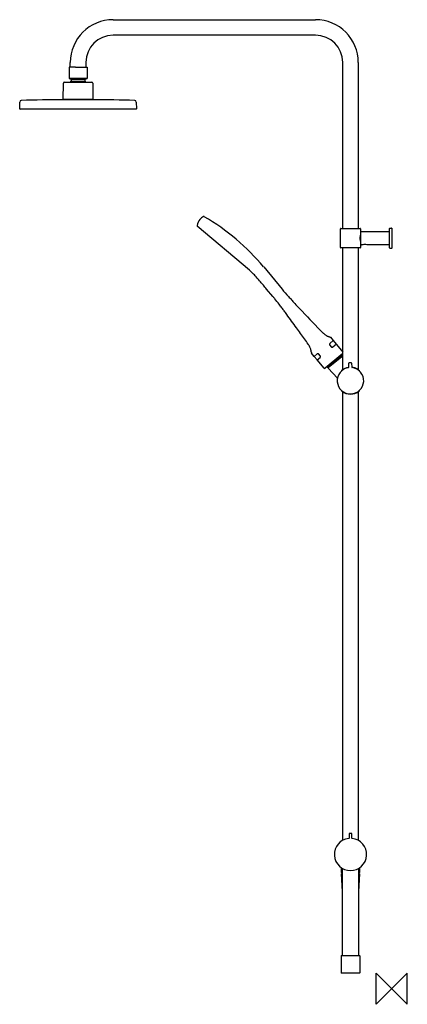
# Model space of a CAD drawing. Header units: millimetres. Extents: x -478 to 20, y -20 to 1246.
import ezdxf

# ---------------------------------------------------------------- set-up
doc = ezdxf.new("R2010")
doc.units = ezdxf.units.MM
doc.header["$MEASUREMENT"] = 0
doc.layers.add('ORIGIN', color=6, linetype='Continuous')
doc.layers.add('PLANNING', color=1, linetype='Continuous')

# ---------------------------------------------------------------- blocks, each defined once
blk = doc.blocks.new('130005_r')
at = {"layer": 'ORIGIN'}
for p, q in [((20, 20), (-20, -20)), ((-20, -20), (-20, 20)), ((-20, 20), (20, -20)), ((20, -20), (20, 20))]:
    blk.add_line(p, q, dxfattribs=at)
at = {"layer": 'PLANNING'}
for p, q in [((-358, 1246.4), (-98, 1246.4)), ((-98, 1226.4), (-358, 1226.4)), ((-413, 1185.4), (-413, 1191.5)), ((-393, 1191.5), (-393, 1185.4)), ((-63, 977.8), (-63, 1191.4)), ((-43, 1191.4), (-43, 977.8)), ((-406.4, 1185.4), (-414.5, 1185.4)), ((-414.5, 1185.4), (-414.5, 1170.6)), ((-406.4, 1185.4), (-391.5, 1185.4)), ((-391.5, 1185.4), (-391.5, 1170.6)), ((-420.9, 1165.9), (-385.2, 1165.9)), ((-391.5, 1170.6), (-414.5, 1170.6)), ((-414.5, 1170.6), (-412, 1169.9)), ((-412, 1169.9), (-394, 1169.9)), ((-412, 1169.9), (-412, 1167.4)), ((-412, 1167.4), (-394, 1167.4)), ((-394, 1169.9), (-391.5, 1170.6)), ((-394, 1167.4), (-394, 1169.9)), ((-422, 1143.9), (-421.9, 1164.9)), ((-384.2, 1164.9), (-384, 1143.9)), ((-478, 1131.9), (-477.9, 1140.5)), ((-384, 1143.9), (-422, 1143.9)), ((-384, 1143.4), (-422, 1143.4)), ((-421, 1143.4), (-421, 1143.9)), ((-385, 1143.9), (-385, 1143.4)), ((-330.1, 1142.5), (-330.1, 1142.5)), ((-328.2, 1140.5), (-328, 1131.9)), ((-328.5, 1131.4), (-477.5, 1131.4)), ((-241.1, 993.1), (-240.9, 993)), ((-182.8, 924.1), (-249.8, 980.9)), ((-66, 953.3), (-66, 977.3)), ((-65.5, 977.8), (-40.5, 977.8)), ((-40, 977.3), (-40, 969.9)), ((-3, 977.8), (-2.5, 978.3)), ((-3, 952.8), (-3, 977.8)), ((-2.5, 978.3), (-0.2, 978.3)), ((0, 978.1), (0, 952.5)), ((-40, 969.8), (-39.5, 969.8)), ((-39.5, 957.3), (-39.5, 973.3)), ((-39, 973.8), (-3, 973.8)), ((-40.5, 952.8), (-65.5, 952.8)), ((-63, 796.3), (-63, 952.8)), ((-43, 952.8), (-43, 796.3)), ((-39.5, 960.8), (-40, 960.8)), ((-40, 960.8), (-40, 953.3)), ((-37.2, 956.8), (-39, 956.8)), ((-3, 956.8), (-31.8, 956.8)), ((-2.5, 952.3), (-3, 952.8)), ((-0.2, 952.3), (-2.5, 952.3)), ((-164.5, 928.4), (-140.9, 899.9)), ((-164.5, 928.4), (-164.5, 928.4)), ((-152.6, 890.2), (-160.8, 900)), ((-78.7, 837.9), (-75.2, 833.6)), ((-79.8, 828.4), (-77.3, 825.4)), ((-75.2, 833.6), (-79.4, 830)), ((-75.2, 833.6), (-63, 818.9)), ((-99.5, 813.4), (-103, 817.6)), ((-95.7, 816.5), (-99.5, 813.4)), ((-95.6, 808.9), (-91.8, 812.1)), ((-91.6, 813.5), (-94.1, 816.5)), ((-63, 816.9), (-85.7, 798)), ((-82.7, 799.2), (-64.3, 814.6)), ((-81.5, 798.9), (-64.3, 813.2)), ((-65.9, 813.2), (-65.3, 812.4)), ((-63, 812), (-63.9, 813.2)), ((-95.7, 808.8), (-95.6, 808.9)), ((-86.8, 798.2), (-95.7, 808.8)), ((-82.8, 799.3), (-82.7, 799.2)), ((-69.7, 785.5), (-81.5, 798.4)), ((-80.4, 799.8), (-81, 800.6)), ((-59.1, 798.4), (-58.5, 798.6)), ((-58.5, 798.6), (-58, 798.7)), ((-58, 798.7), (-57.5, 798.9)), ((-57.5, 798.9), (-57.1, 799)), ((-57.1, 799), (-56.7, 799.1)), ((-56.7, 799.1), (-56.2, 799.2)), ((-56.2, 799.2), (-55.6, 799.3)), ((-55.6, 799.3), (-55.2, 799.3)), ((-55.2, 799.4), (-55.3, 804.6)), ((-51.5, 804.7), (-51.4, 799.5)), ((-47.8, 798.7), (-47.5, 798.6)), ((-46.6, 798.3), (-46.4, 798.2)), ((-64, 795.1), (-64, 795.6)), ((-63, 796.3), (-62.9, 796.4)), ((-43.5, 796.6), (-43, 796.3)), ((-42, 795.6), (-42, 795.1)), ((-64, 768.7), (-64, 769.2)), ((-63, 190.9), (-63, 768)), ((-43, 768), (-43, 190.9)), ((-42, 769.2), (-42, 768.7)), ((-54.8, 199.2), (-54.8, 193.8)), ((-51.6, 199.7), (-54.3, 199.7)), ((-51.1, 193.8), (-51.1, 199.2)), ((-64.5, 149.5), (-64.5, 155.4)), ((-63.3, 43), (-63.3, 154.7)), ((-42.6, 154.7), (-42.6, 43)), ((-41.5, 155.4), (-41.5, 149.5)), ((-63.3, 125.2), (-64.5, 147.7)), ((-63.3, 149.2), (-64.2, 149.2)), ((-64, 148.2), (-63.3, 148.2)), ((-41.8, 149.2), (-42.7, 149.2)), ((-42.6, 148.2), (-42, 148.2)), ((-41.5, 147.7), (-42.6, 125.2)), ((-65, 42.4), (-64.7, 42.7)), ((-65, 42.4), (-65, 20.5)), ((-64.3, 42.7), (-41.3, 42.7)), ((-63, 42.7), (-63.3, 43)), ((-42.7, 43), (-42.9, 42.7)), ((-41.3, 42.7), (-41, 42.4)), ((-41, 42.4), (-41, 20.5)), ((-64.7, 20.2), (-65, 20.5)), ((-50.1, 20.2), (-64.7, 20.2)), ((-41, 20.5), (-41.3, 20.2))]:
    blk.add_line(p, q, dxfattribs=at)
blk.add_lwpolyline([(-99.5, 813.4), (-95.7, 808.8)], dxfattribs=at)
for centre, radius, start, end in [((-358, 1191.4), 55, 90, 179.9), ((-98, 1191.4), 55, 360, 90), ((-358, 1191.4), 35, 90, 179.9), ((-98, 1191.4), 35, 0, 90), ((-420.9, 1164.9), 1, 90, 179.6), ((-403, 1159.5), 12, 138.5904, 147.769), ((-403, 1159.5), 12, 32.231, 41.4096), ((-385.2, 1164.9), 1, 0.4, 90.1268), ((-475.9, 1140.5), 2, 91.8998, 179.0025), ((-422, -425.9), 1569.3, 90.0001, 91.9648), ((-384, -426.7), 1570.1, 88.0358, 89.9993), ((-330.2, 1140.5), 2, 1, 88.1277), ((-477.5, 1131.9), 0.5, 179, 270.2534), ((-328.5, 1131.9), 0.502, 270, 0.7501), ((-233.6, 978.6), 16.8, 139.7515, 169.0846), ((-233.6, 978.7), 16.8, 120.3003, 139.7515), ((-241.6, 992.3), 1, 59.75, 120.3003), ((-386, 744.3), 287.9, 49.7338, 59.7241), ((-249.1, 981.6), 0.999, 169.0846, 229.7521), ((-65.5, 977.3), 0.5, 90, 180), ((-40.5, 977.3), 0.5, 359.9962, 90.18), ((-0.2, 978.1), 0.202, 0, 89.5501), ((-386, 744.3), 287.9, 39.7436, 49.7338), ((-39, 973.3), 0.5, 90, 180), ((-65.5, 953.3), 0.5, 180, 270.1762), ((-40.5, 953.3), 0.5, 270, 0), ((-39, 957.3), 0.5, 180, 270), ((-34.4, 945.5), 11.7, 90.3676, 103.9656), ((-34.4, 946.6), 10.6, 75.2991, 90.3676), ((-0.2, 952.5), 0.2, 270, 0.4499), ((-75.9, 850.8), 13, 253.1804, 255.155), ((-79.5, 837.2), 0.981, 39.7342, 75.155), ((-102.2, 818.2), 0.994, 183.8505, 219.4915), ((-64.1, 813), 0.3, 38.8793, 130.0775), ((-86.2, 798.7), 0.8, 219.7338, 309.7338), ((-90.5, 794.9), 8.92, 29.5221, 35.4742), ((-81.3, 798.6), 0.3, 130, 221.1982), ((-53, 782.1), 17, 98.9291, 82.9866), ((-54, 784.1), 15.1, 109.4796, 125.9309), ((-55.7, 799.4), 0.5, 278.9335, 0.4535), ((-54.8, 804.6), 0.5, 94.4815, 180.453), ((-53, 782.1), 23, 87.439, 94.4767), ((-52, 804.7), 0.5, 1.4579, 87.439), ((-50.9, 799.5), 0.5, 181.4622, 262.9822), ((-52.8, 783.3), 16.2, 71.9392, 85.1503), ((-51.4, 786.4), 12.8, 68.0775, 71.9515), ((-52.2, 783.8), 15.5, 56.041, 68.3689), ((-55.5, 785.5), 13.2, 124.6294, 130.1122), ((-48.7, 787.9), 10.1, 48.9382, 56.3616), ((-53, 782.2), 17.4, 230.6786, 309.3161), ((-53, 172.7), 20.7, 96.3493, 83.6507), ((-55.3, 193.8), 0.5, 276.3493, 359.9999), ((-54.3, 199.2), 0.5, 89.9991, 180.0009), ((-51.6, 199.2), 0.5, 359.9991, 90.0009), ((-50.6, 193.8), 0.5, 180, 263.6507), ((-64.2, 149.5), 0.3, 180.0278, 269.9921), ((-64, 147.7), 0.496, 90.0016, 183.3243), ((-42, 147.7), 0.494, 357.1385, 90.8436), ((-41.8, 149.5), 0.301, 270.0003, 359.8697)]:
    blk.add_arc(centre, radius, start, end, dxfattribs=at)
for points, knots in [([(-40, 969.9), (-40.5, 968.4), (-41, 966.1), (-40.7, 963.4), (-40.4, 961.9), (-40.1, 961.2), (-40, 960.8)], [260.684579, 260.684579, 260.684579, 260.684579, 265.300741, 267.598867, 268.8275, 269.92008, 269.92008, 269.92008, 269.92008]), ([(-160.8, 900), (-162.2, 901.7), (-164.7, 904.7), (-169.2, 909.9), (-173.8, 915.2), (-178.5, 920.2), (-181.4, 922.9), (-182.8, 924.1)], [118.986454, 118.986454, 118.986454, 118.986454, 125.460309, 130.88854, 139.552694, 146.277307, 151.607807, 151.607807, 151.607807, 151.607807]), ([(-140.9, 899.9), (-138.2, 896.6), (-134.8, 892.7), (-130.7, 888.2), (-128.8, 886.1), (-125.9, 882.9), (-114.6, 870.8), (-102.2, 857.8), (-90.9, 846.2), (-88.6, 843.7), (-87.7, 842.9), (-87, 842.2), (-85.8, 841.3), (-84.7, 840.6), (-83.7, 840), (-83.2, 839.7), (-82.6, 839.4), (-81.9, 839.1), (-80.9, 838.7), (-80.1, 838.4), (-79.7, 838.3)], [-87.314782, -87.314782, -87.314782, -87.314782, -74.484123, -71.67038, -69.214445, -66.073068, -58.589199, -19.599164, -12.115295, -10.016494, -9.470423, -8.378279, -7.215672, -5.031381, -4.397233, -3.763084, -3.128935, -2.494786, -1.289787, 0, 0, 0, 0]), ([(-103.2, 818.2), (-103.2, 818.2), (-103.3, 819.1), (-103.5, 820.3), (-103.9, 822.1), (-104.3, 823.6), (-105.1, 825.5), (-105.9, 827), (-106.5, 828), (-106.9, 828.6), (-108.7, 831.1), (-113.9, 838.4), (-123, 851.2), (-131.8, 863.2), (-137.6, 870.9), (-139.7, 873.8), (-141.3, 875.8), (-143, 878.1), (-145.9, 882), (-149.1, 886), (-151.8, 889.3), (-152.6, 890.2)], [18.260791, 18.260791, 18.260791, 18.260791, 18.291111, 20.998408, 22.102054, 23.733014, 25.669621, 28.120849, 28.984642, 29.186474, 30.223766, 38.337948, 55.978474, 77.352647, 82.930544, 85.022935, 88.047569, 90.604612, 93.626748, 102.461794, 106.175393, 106.175393, 106.175393, 106.175393]), ([(-79.4, 830), (-79.5, 830), (-79.6, 829.9), (-79.7, 829.8), (-79.7, 829.7), (-79.8, 829.6), (-80, 829.2), (-80, 828.8), (-79.9, 828.5), (-79.8, 828.4)], [12.146259, 12.146259, 12.146259, 12.146259, 12.41775, 12.456648, 12.522059, 12.639551, 13.135577, 13.575965, 13.947729, 13.947729, 13.947729, 13.947729]), ([(-77.3, 825.4), (-77.3, 825.4), (-77.2, 825.3), (-76.9, 825.2), (-76.6, 825.1), (-76.2, 825.2), (-76, 825.3), (-75.8, 825.3), (-75.8, 825.4), (-75.7, 825.4)], [17.847729, 17.847729, 17.847729, 17.847729, 18.026908, 18.215719, 18.601765, 19.078474, 19.278421, 19.369751, 19.585715, 19.585715, 19.585715, 19.585715]), ([(-94.1, 816.5), (-94.2, 816.6), (-94.3, 816.6), (-94.5, 816.8), (-94.8, 816.8), (-95.1, 816.8), (-95.2, 816.8), (-95.3, 816.7), (-95.4, 816.7), (-95.5, 816.6), (-95.6, 816.6), (-95.7, 816.5)], [5.494461, 5.494461, 5.494461, 5.494461, 5.673681, 5.862662, 6.282397, 6.55995, 6.690256, 6.846837, 6.901864, 7.01203, 7.193283, 7.193283, 7.193283, 7.193283]), ([(-91.8, 812.1), (-91.8, 812.1), (-91.7, 812.2), (-91.6, 812.3), (-91.5, 812.5), (-91.4, 812.8), (-91.4, 813.2), (-91.6, 813.4), (-91.6, 813.5)], [0, 0, 0, 0, 0.165648, 0.228931, 0.439179, 0.87861, 1.229085, 1.594461, 1.594461, 1.594461, 1.594461])]:
    blk.add_open_spline(points, degree=3, knots=knots, dxfattribs=at)
blk.add_open_spline([(-75.7, 825.4), (-73.6, 827.2), (-71.4, 829)], degree=2, dxfattribs=at)
for points, weights in [([(-64.3, 814.6), (-64.7, 814.9), (-65, 815.3)], [1, 0.999192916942, 1]), ([(-64.7, 42.7), (-64.7, 42.7), (-64.3, 42.7)], [0.91270613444, 0.946627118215, 1]), ([(-41.3, 20.2), (-41.2, 20.2), (-50.1, 20.2)], [0.92122110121, 0.754005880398, 1])]:
    blk.add_rational_spline(points, weights, degree=2, dxfattribs=at)

msp = doc.modelspace()

# ---------------------------------------------------------------- block references
msp.add_blockref('130005_r', (0, 0))

doc.saveas('drawing.dxf')
